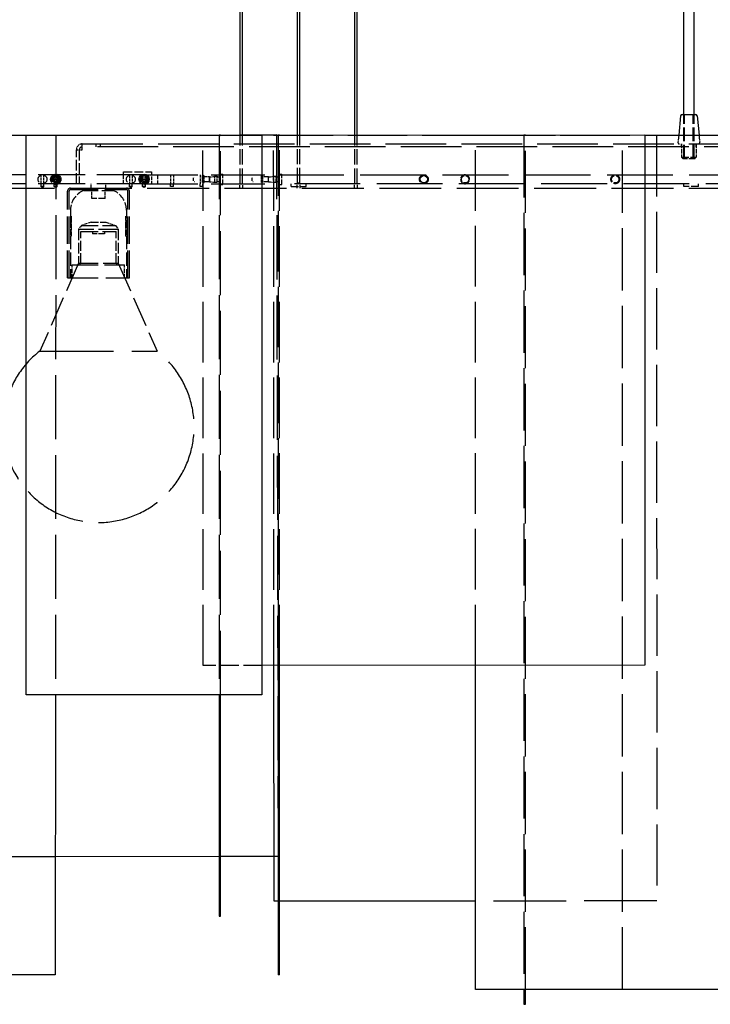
# Model space of a CAD drawing. Extents: x 203 to 5123, y -222 to 3222.
# Tile 5 of 13: x 844 to 1313, y 1692 to 2361. Entities that reach past the tile are written whole.
import ezdxf

# ---------------------------------------------------------------- set-up
doc = ezdxf.new("R2010")
doc.units = 0
doc.header["$LTSCALE"] = 10
doc.linetypes.add('DASHED', pattern=[0.2068, 0.1655, -0.0413])
doc.layers.add('Nascosta (ISO)', color=7, linetype='DASHED')
doc.layers.add('Visibile (ISO)', color=7, linetype='Continuous')

msp = doc.modelspace()

# ---------------------------------------------------------------- linework, layer by layer
at = {"layer": 'Nascosta (ISO)', "ltscale": 5.711226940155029}
for p, q in [((1295.287784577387, 2266.217475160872), (1295.287784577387, 2296.217475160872)), ((1295.787784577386, 2266.217475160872), (1295.787784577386, 2296.217475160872)), ((1301.787784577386, 2266.217475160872), (1301.787784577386, 2296.217475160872)), ((1302.287784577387, 2266.217475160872), (1302.287784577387, 2296.217475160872))]:
    msp.add_line(p, q, dxfattribs=at)
at = {"layer": 'Nascosta (ISO)', "ltscale": 3.672190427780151}
msp.add_line((848.7870588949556, 2282.174210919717), (868.0765265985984, 2282.216004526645), dxfattribs=at)
at = {"layer": 'Nascosta (ISO)', "ltscale": 3.811522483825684}
msp.add_line((848.7870595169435, 2282.148533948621), (868.8084407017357, 2282.134729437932), dxfattribs=at)
at = {"layer": 'Nascosta (ISO)', "ltscale": 26.24473571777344}
msp.add_line((868.8084407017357, 2282.134729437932), (868.5464911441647, 1902.216015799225), dxfattribs=at)
at = {"layer": 'Nascosta (ISO)', "ltscale": 7.617685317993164}
msp.add_line((968.7729703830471, 2282.14330885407), (1008.787059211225, 2282.163092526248), dxfattribs=at)
at = {"layer": 'Nascosta (ISO)', "ltscale": 24.86874771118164}
msp.add_line((968.9509607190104, 1922.143352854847), (968.7729703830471, 2282.14330885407), dxfattribs=at)
at = {"layer": 'Nascosta (ISO)', "ltscale": 26.25038528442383}
for p, q in [((979.7877845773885, 2282.218710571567), (979.7877845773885, 1902.21871046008)), ((980.7877845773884, 1902.218734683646), (980.7877845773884, 2282.218734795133))]:
    msp.add_line(p, q, dxfattribs=at)
at = {"layer": 'Nascosta (ISO)', "ltscale": 0.190277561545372}
for p, q in [((979.7877845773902, 2282.053668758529), (980.7877845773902, 2282.053668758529)), ((1186.787784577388, 2282.123128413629), (1187.787784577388, 2282.123128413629)), ((969.5377845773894, 2254.503847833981), (968.5377845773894, 2254.503847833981)), ((979.7877845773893, 2254.717475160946), (980.7877845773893, 2254.717475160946)), ((1009.537784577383, 2254.503847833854), (1008.537784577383, 2254.503847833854)), ((1020.787784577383, 2254.717475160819), (1019.787784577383, 2254.717475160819)), ((1186.787784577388, 2254.717475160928), (1187.787784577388, 2254.717475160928)), ((892.7877845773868, 2245.217475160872), (892.7877845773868, 2246.217475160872)), ((902.7877845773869, 2245.217475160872), (902.7877845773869, 2246.217475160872)), ((968.5377845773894, 2249.931102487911), (969.5377845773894, 2249.931102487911)), ((979.7877845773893, 2249.717475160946), (980.7877845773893, 2249.717475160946)), ((1008.537784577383, 2249.931102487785), (1009.537784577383, 2249.931102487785)), ((1020.787784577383, 2249.717475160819), (1019.787784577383, 2249.717475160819)), ((1186.787784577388, 2249.717475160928), (1187.787784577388, 2249.717475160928)), ((1020.787784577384, 1712.254699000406), (1019.787784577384, 1712.254699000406)), ((1186.787784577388, 1692.312057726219), (1187.787784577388, 1692.312057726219))]:
    msp.add_line(p, q, dxfattribs=at)
at = {"layer": 'Nascosta (ISO)', "ltscale": 0.2854669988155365}
msp.add_line((994.066641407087, 2282.488981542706), (995.5666414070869, 2282.492231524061), dxfattribs=at)
at = {"layer": 'Nascosta (ISO)', "ltscale": 6.282660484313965}
msp.add_line((994.0666414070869, 2249.217475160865), (994.0666414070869, 2282.219056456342), dxfattribs=at)
at = {"layer": 'Nascosta (ISO)', "ltscale": 6.28266716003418}
msp.add_line((995.5666414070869, 2249.217475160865), (995.5666414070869, 2282.219092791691), dxfattribs=at)
at = {"layer": 'Nascosta (ISO)', "ltscale": 24.3714485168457}
msp.add_line((1016.772200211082, 2282.149862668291), (1268.772939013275, 2282.280919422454), dxfattribs=at)
at = {"layer": 'Nascosta (ISO)', "ltscale": 24.86756134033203}
msp.add_line((1016.959414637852, 1922.167089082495), (1016.772200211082, 2282.149862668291), dxfattribs=at)
at = {"layer": 'Nascosta (ISO)', "ltscale": 26.30698394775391}
msp.add_line((1018.723244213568, 2282.168005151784), (1019.784091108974, 1792.543552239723), dxfattribs=at)
at = {"layer": 'Nascosta (ISO)', "ltscale": 24.86875343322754}
for p, q in [((1019.787784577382, 2282.168531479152), (1019.787784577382, 1922.168487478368)), ((1020.787784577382, 1922.168981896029), (1020.787784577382, 2282.169025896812))]:
    msp.add_line(p, q, dxfattribs=at)
at = {"layer": 'Nascosta (ISO)', "ltscale": 6.179100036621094}
msp.add_line((1033.037784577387, 2249.717475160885), (1033.037784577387, 2282.175082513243), dxfattribs=at)
at = {"layer": 'Nascosta (ISO)', "ltscale": 6.179241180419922}
msp.add_line((1034.537784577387, 2249.717475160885), (1034.537784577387, 2282.175824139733), dxfattribs=at)
at = {"layer": 'Nascosta (ISO)', "ltscale": 6.277956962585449}
msp.add_line((1072.008927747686, 2249.217475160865), (1072.008927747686, 2282.194350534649), dxfattribs=at)
at = {"layer": 'Nascosta (ISO)', "ltscale": 6.278098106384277}
msp.add_line((1073.508927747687, 2249.217475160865), (1073.508927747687, 2282.195092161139), dxfattribs=at)
at = {"layer": 'Nascosta (ISO)', "ltscale": 24.86755561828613}
msp.add_line((1153.787784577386, 1922.234739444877), (1153.787784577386, 2282.21747516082), dxfattribs=at)
at = {"layer": 'Nascosta (ISO)', "ltscale": 27.80105972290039}
msp.add_line((1153.787784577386, 2282.21747516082), (1268.772970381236, 2282.21747516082), dxfattribs=at)
at = {"layer": 'Nascosta (ISO)', "ltscale": 21.8662166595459}
msp.add_line((1186.787784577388, 2282.251099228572), (1186.787784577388, 2282.123128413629), dxfattribs=at)
at = {"layer": 'Nascosta (ISO)', "ltscale": 25.49261093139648}
for p, q in [((1186.787784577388, 2282.123128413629), (1186.787784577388, 1702.217475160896)), ((1187.787784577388, 1702.217475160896), (1187.787784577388, 2282.123128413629))]:
    msp.add_line(p, q, dxfattribs=at)
at = {"layer": 'Nascosta (ISO)', "ltscale": 21.95069885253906}
msp.add_line((1187.787784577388, 2282.123128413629), (1187.787784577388, 2282.251593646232), dxfattribs=at)
at = {"layer": 'Nascosta (ISO)', "ltscale": 25.49674606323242}
msp.add_line((1253.787784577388, 1702.217475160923), (1253.787784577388, 2282.217475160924), dxfattribs=at)
at = {"layer": 'Nascosta (ISO)', "ltscale": 25.14179801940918}
msp.add_line((1276.772200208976, 2282.21747516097), (1277.042598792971, 1762.285149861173), dxfattribs=at)
at = {"layer": 'Nascosta (ISO)', "ltscale": 0.937497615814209}
for p, q in [((1291.887784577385, 2282.217475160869), (1291.397734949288, 2277.316978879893)), ((1305.687784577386, 2282.217475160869), (1306.177834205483, 2277.316978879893))]:
    msp.add_line(p, q, dxfattribs=at)
at = {"layer": 'Nascosta (ISO)', "ltscale": 1.196077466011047}
msp.add_line((886.787784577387, 2272.217475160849), (886.787784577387, 2276.217475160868), dxfattribs=at)
at = {"layer": 'Nascosta (ISO)', "ltscale": 24.90328788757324}
for p, q in [((886.787784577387, 2276.217475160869), (1710.787784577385, 2276.217475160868)), ((1710.787784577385, 2274.217475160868), (886.787784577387, 2274.217475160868))]:
    msp.add_line(p, q, dxfattribs=at)
at = {"layer": 'Nascosta (ISO)', "ltscale": 0.3806551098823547}
for p, q in [((896.2877845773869, 2274.217475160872), (896.2877845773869, 2276.217475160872)), ((899.2877845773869, 2274.217475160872), (899.2877845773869, 2276.217475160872)), ((1293.787784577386, 2274.217475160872), (1293.787784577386, 2276.217475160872)), ((1303.787784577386, 2274.217475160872), (1303.787784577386, 2276.217475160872)), ((858.7877845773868, 2247.217475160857), (858.7877845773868, 2249.217475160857)), ((860.7877845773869, 2247.217475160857), (860.7877845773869, 2249.217475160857)), ((867.7877845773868, 2247.217475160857), (867.7877845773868, 2249.217475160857)), ((869.7877845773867, 2247.217475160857), (869.7877845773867, 2249.217475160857)), ((918.7877845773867, 2247.217475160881), (918.7877845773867, 2249.217475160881)), ((920.7877845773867, 2247.217475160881), (920.7877845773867, 2249.217475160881)), ((927.7877845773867, 2247.217475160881), (927.7877845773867, 2249.217475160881)), ((929.7877845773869, 2247.217475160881), (929.7877845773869, 2249.217475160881)), ((946.7877845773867, 2247.217475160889), (946.7877845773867, 2249.217475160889)), ((948.7877845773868, 2247.217475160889), (948.7877845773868, 2249.217475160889)), ((966.7877845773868, 2247.217475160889), (966.7877845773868, 2249.217475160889)), ((968.7877845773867, 2247.217475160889), (968.7877845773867, 2249.217475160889)), ((1028.787784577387, 2247.217475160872), (1028.787784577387, 2249.217475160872)), ((1038.787784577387, 2247.217475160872), (1038.787784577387, 2249.217475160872)), ((1295.287784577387, 2247.217475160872), (1295.287784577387, 2249.217475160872)), ((1305.287784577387, 2247.217475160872), (1305.287784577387, 2249.217475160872))]:
    msp.add_line(p, q, dxfattribs=at)
at = {"layer": 'Nascosta (ISO)', "ltscale": 1.713297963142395}
for p, q in [((1293.787784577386, 2276.217475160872), (1293.787784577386, 2267.217475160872)), ((1303.787784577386, 2276.217475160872), (1303.787784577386, 2267.217475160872)), ((880.0377845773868, 2185.217475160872), (880.0377845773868, 2194.217475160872)), ((915.5377845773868, 2185.217475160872), (915.5377845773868, 2194.217475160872))]:
    msp.add_line(p, q, dxfattribs=at)
at = {"layer": 'Nascosta (ISO)', "ltscale": 4.378583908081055}
for p, q in [((882.7877845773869, 2249.217475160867), (882.7877845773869, 2272.217475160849)), ((884.7877845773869, 2272.217475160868), (884.7877845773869, 2249.217475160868)), ((884.2877845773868, 2218.217475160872), (884.2877845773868, 2195.217475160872)), ((911.2877845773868, 2218.217475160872), (911.2877845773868, 2195.217475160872))]:
    msp.add_line(p, q, dxfattribs=at)
at = {"layer": 'Nascosta (ISO)', "ltscale": 0.7614102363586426}
msp.add_line((882.7877845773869, 2272.217475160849), (886.787784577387, 2272.217475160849), dxfattribs=at)
at = {"layer": 'Nascosta (ISO)', "ltscale": 2.990343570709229}
for p, q in [((1293.787784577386, 2267.217475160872), (1303.787784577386, 2267.217475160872)), ((1028.787784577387, 2247.217475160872), (1038.787784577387, 2247.217475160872)), ((1305.287784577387, 2247.217475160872), (1295.287784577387, 2247.217475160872)), ((892.7877845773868, 2223.217475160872), (902.7877845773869, 2223.217475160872))]:
    msp.add_line(p, q, dxfattribs=at)
at = {"layer": 'Nascosta (ISO)', "ltscale": 0.269134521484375}
for p, q in [((1294.787784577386, 2266.217475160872), (1293.787784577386, 2267.217475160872)), ((1302.787784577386, 2266.217475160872), (1303.787784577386, 2267.217475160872)), ((885.7877845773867, 2195.217475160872), (884.7877845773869, 2194.217475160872)), ((909.7877845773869, 2195.217475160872), (910.7877845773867, 2194.217475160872))]:
    msp.add_line(p, q, dxfattribs=at)
at = {"layer": 'Nascosta (ISO)', "ltscale": 2.392254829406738}
for p, q in [((1302.787784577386, 2266.217475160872), (1294.787784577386, 2266.217475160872)), ((901.7877845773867, 2215.217475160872), (893.7877845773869, 2215.217475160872))]:
    msp.add_line(p, q, dxfattribs=at)
at = {"layer": 'Nascosta (ISO)', "ltscale": 19.34237670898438}
msp.add_line((928.7877845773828, 2255.217475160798), (848.7877118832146, 2255.217475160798), dxfattribs=at)
at = {"layer": 'Nascosta (ISO)', "ltscale": 1.076838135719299}
for p, q in [((858.7877845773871, 2249.389048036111), (858.7877845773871, 2255.045902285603)), ((860.7877845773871, 2249.389048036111), (860.7877845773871, 2255.045902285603)), ((867.7877845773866, 2255.045902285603), (867.7877845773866, 2249.389048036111)), ((869.7877845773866, 2255.045902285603), (869.7877845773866, 2249.389048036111)), ((918.7877845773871, 2255.045902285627), (918.7877845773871, 2249.389048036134)), ((920.787784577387, 2255.045902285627), (920.787784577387, 2249.389048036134)), ((927.7877845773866, 2255.045902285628), (927.7877845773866, 2249.389048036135)), ((929.7877845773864, 2255.045902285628), (929.7877845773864, 2249.389048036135))]:
    msp.add_line(p, q, dxfattribs=at)
at = {"layer": 'Nascosta (ISO)', "ltscale": 3.617073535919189}
msp.add_line((914.787784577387, 2257.217475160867), (933.7877845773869, 2257.217475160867), dxfattribs=at)
at = {"layer": 'Nascosta (ISO)', "ltscale": 1.522920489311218}
for p, q in [((914.787784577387, 2249.217475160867), (914.787784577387, 2257.217475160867)), ((933.7877845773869, 2257.217475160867), (933.7877845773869, 2249.217475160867))]:
    msp.add_line(p, q, dxfattribs=at)
at = {"layer": 'Nascosta (ISO)', "ltscale": 22.00193405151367}
for p, q in [((928.7877845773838, 2255.217475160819), (1019.787784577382, 2255.217475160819)), ((928.7877845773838, 2249.21747516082), (1019.787784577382, 2249.21747516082))]:
    msp.add_line(p, q, dxfattribs=at)
at = {"layer": 'Nascosta (ISO)', "ltscale": 1.794166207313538}
msp.add_line((937.787784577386, 2255.217475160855), (937.787784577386, 2249.217475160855), dxfattribs=at)
at = {"layer": 'Nascosta (ISO)', "ltscale": 1.142165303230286}
for p, q in [((946.787784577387, 2255.217475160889), (946.787784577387, 2249.217475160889)), ((948.7877845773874, 2255.217475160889), (948.7877845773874, 2249.217475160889)), ((966.7877845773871, 2255.217475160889), (966.7877845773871, 2249.217475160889)), ((968.7877845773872, 2255.217475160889), (968.7877845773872, 2249.217475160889)), ((893.3292845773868, 2239.217475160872), (893.3292845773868, 2245.217475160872)), ((902.2462845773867, 2239.217475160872), (902.2462845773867, 2245.217475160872))]:
    msp.add_line(p, q, dxfattribs=at)
at = {"layer": 'Nascosta (ISO)', "ltscale": 0.5377323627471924}
for p, q in [((962.2877845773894, 2251.18745974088), (962.2877845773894, 2253.247490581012)), ((1002.287784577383, 2251.187459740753), (1002.287784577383, 2253.247490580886))]:
    msp.add_line(p, q, dxfattribs=at)
at = {"layer": 'Nascosta (ISO)', "ltscale": 1.280126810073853}
for p, q in [((968.5377845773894, 2249.931102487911), (968.5377845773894, 2254.503847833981)), ((969.5377845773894, 2249.931102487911), (969.5377845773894, 2254.503847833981)), ((1008.537784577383, 2249.931102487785), (1008.537784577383, 2254.503847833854)), ((1009.537784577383, 2249.931102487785), (1009.537784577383, 2254.503847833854))]:
    msp.add_line(p, q, dxfattribs=at)
at = {"layer": 'Nascosta (ISO)', "ltscale": 0.6039826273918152}
for p, q in [((973.2108615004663, 2253.797823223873), (970.0377845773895, 2253.797823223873)), ((1013.210861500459, 2253.797823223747), (1010.037784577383, 2253.797823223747)), ((970.0377845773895, 2250.637127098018), (973.2108615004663, 2250.637127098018)), ((1010.037784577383, 2250.637127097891), (1013.210861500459, 2250.637127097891))]:
    msp.add_line(p, q, dxfattribs=at)
at = {"layer": 'Nascosta (ISO)', "ltscale": 0.01465686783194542}
for p, q in [((973.2877845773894, 2253.807373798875), (973.2108615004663, 2253.797823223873)), ((1013.287784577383, 2253.807373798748), (1013.210861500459, 2253.797823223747)), ((973.2108615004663, 2250.637127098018), (973.2877845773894, 2250.627576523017)), ((1013.210861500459, 2250.637127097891), (1013.287784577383, 2250.62757652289))]:
    msp.add_line(p, q, dxfattribs=at)
at = {"layer": 'Nascosta (ISO)', "ltscale": 0.8612615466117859}
for p, q in [((973.2108615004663, 2250.637127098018), (973.2108615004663, 2253.797823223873)), ((1013.210861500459, 2250.637127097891), (1013.210861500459, 2253.797823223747))]:
    msp.add_line(p, q, dxfattribs=at)
at = {"layer": 'Nascosta (ISO)', "ltscale": 0.6889187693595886}
for p, q in [((973.2877845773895, 2253.82690912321), (976.8800922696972, 2254.267475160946)), ((1013.287784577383, 2253.826909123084), (1016.88009226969, 2254.267475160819)), ((973.2877845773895, 2250.608041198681), (976.8800922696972, 2250.167475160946)), ((1013.287784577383, 2250.608041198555), (1016.88009226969, 2250.16747516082))]:
    msp.add_line(p, q, dxfattribs=at)
at = {"layer": 'Nascosta (ISO)', "ltscale": 0.04768789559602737}
for p, q in [((973.2877845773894, 2253.807373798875), (973.2877845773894, 2253.82690912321)), ((1013.287784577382, 2253.807373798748), (1013.287784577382, 2253.826909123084)), ((973.2877845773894, 2250.608041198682), (973.2877845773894, 2250.627576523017)), ((1013.287784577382, 2250.608041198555), (1013.287784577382, 2250.62757652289))]:
    msp.add_line(p, q, dxfattribs=at)
at = {"layer": 'Nascosta (ISO)', "ltscale": 0.605262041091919}
for p, q in [((973.2877845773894, 2253.807373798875), (973.2877845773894, 2250.627576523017)), ((1013.287784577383, 2250.62757652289), (1013.287784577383, 2253.807373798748)), ((927.1978859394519, 2252.467475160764), (930.3776832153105, 2252.467475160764)), ((927.1978859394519, 2251.967475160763), (930.3776832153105, 2251.967475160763))]:
    msp.add_line(p, q, dxfattribs=at)
at = {"layer": 'Nascosta (ISO)', "ltscale": 1.225981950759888}
for p, q in [((976.8800922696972, 2250.167475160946), (976.8800922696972, 2254.267475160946)), ((978.3800922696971, 2250.167475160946), (978.3800922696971, 2254.267475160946)), ((1016.88009226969, 2250.16747516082), (1016.88009226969, 2254.267475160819)), ((1018.38009226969, 2250.16747516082), (1018.38009226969, 2254.267475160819))]:
    msp.add_line(p, q, dxfattribs=at)
at = {"layer": 'Nascosta (ISO)', "ltscale": 0.285466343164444}
for p, q in [((976.8800922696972, 2254.267475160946), (978.3800922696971, 2254.267475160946)), ((980.7877845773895, 2255.717475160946), (982.2877845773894, 2255.717475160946)), ((1016.88009226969, 2254.267475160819), (1018.38009226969, 2254.267475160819)), ((1020.787784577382, 2255.71747516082), (1022.287784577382, 2255.71747516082)), ((976.8800922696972, 2250.167475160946), (978.3800922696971, 2250.167475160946)), ((980.7877845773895, 2248.717475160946), (982.2877845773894, 2248.717475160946)), ((1016.88009226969, 2250.16747516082), (1018.38009226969, 2250.16747516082)), ((1020.787784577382, 2248.71747516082), (1022.287784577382, 2248.71747516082)), ((893.7877845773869, 2216.717475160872), (893.7877845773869, 2215.217475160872)), ((901.7877845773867, 2216.717475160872), (901.7877845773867, 2215.217475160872))]:
    msp.add_line(p, q, dxfattribs=at)
at = {"layer": 'Nascosta (ISO)', "ltscale": 0.1731813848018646}
for p, q in [((978.8775859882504, 2253.817475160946), (979.7877845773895, 2253.817475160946)), ((1018.877585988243, 2253.817475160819), (1019.787784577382, 2253.817475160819)), ((978.8775859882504, 2250.617475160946), (979.7877845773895, 2250.617475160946)), ((1018.877585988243, 2250.61747516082), (1019.787784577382, 2250.61747516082))]:
    msp.add_line(p, q, dxfattribs=at)
at = {"layer": 'Nascosta (ISO)', "ltscale": 2.093210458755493}
for p, q in [((982.2877845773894, 2248.717475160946), (982.2877845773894, 2255.717475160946)), ((1022.287784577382, 2248.71747516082), (1022.287784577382, 2255.71747516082))]:
    msp.add_line(p, q, dxfattribs=at)
at = {"layer": 'Nascosta (ISO)', "ltscale": 27.01022338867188}
for p, q in [((1019.787784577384, 2255.217475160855), (1410.787784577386, 2255.217475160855)), ((1410.787784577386, 2249.21747516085), (1019.787784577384, 2249.21747516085))]:
    msp.add_line(p, q, dxfattribs=at)
at = {"layer": 'Nascosta (ISO)', "ltscale": 25.41371154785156}
msp.add_line((825.7877845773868, 2246.21747516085), (1771.787784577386, 2246.21747516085), dxfattribs=at)
at = {"layer": 'Nascosta (ISO)', "ltscale": 19.34234237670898}
msp.add_line((928.7877845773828, 2249.217475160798), (848.7878572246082, 2249.217475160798), dxfattribs=at)
at = {"layer": 'Nascosta (ISO)', "ltscale": 0.5979887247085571}
for p, q in [((860.7877845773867, 2247.217475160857), (858.7877845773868, 2247.217475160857)), ((869.7877845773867, 2247.217475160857), (867.7877845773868, 2247.217475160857)), ((920.7877845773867, 2247.217475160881), (918.7877845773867, 2247.217475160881)), ((929.7877845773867, 2247.217475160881), (927.7877845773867, 2247.217475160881)), ((948.7877845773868, 2247.217475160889), (946.7877845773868, 2247.217475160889)), ((968.7877845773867, 2247.217475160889), (966.7877845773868, 2247.217475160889))]:
    msp.add_line(p, q, dxfattribs=at)
at = {"layer": 'Nascosta (ISO)', "ltscale": 0.2220008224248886}
for p, q in [((859.7877845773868, 2246.61661454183), (858.7877845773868, 2247.217475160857)), ((859.7877845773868, 2246.61661454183), (860.7877845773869, 2247.217475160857)), ((868.7877845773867, 2246.61661454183), (867.7877845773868, 2247.217475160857)), ((868.7877845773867, 2246.61661454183), (869.7877845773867, 2247.217475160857)), ((919.7877845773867, 2246.616614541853), (918.7877845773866, 2247.217475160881)), ((919.7877845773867, 2246.616614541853), (920.7877845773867, 2247.217475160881)), ((928.7877845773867, 2246.616614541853), (927.7877845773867, 2247.217475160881)), ((928.7877845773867, 2246.616614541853), (929.7877845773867, 2247.217475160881))]:
    msp.add_line(p, q, dxfattribs=at)
at = {"layer": 'Nascosta (ISO)', "ltscale": 1.115846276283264}
for p, q in [((866.5014119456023, 2252.467475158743), (867.252126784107, 2252.467475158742)), ((867.252126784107, 2251.967475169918), (866.5014119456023, 2251.967475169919)), ((870.3234423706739, 2252.467475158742), (871.0741572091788, 2252.467475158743)), ((871.0741572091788, 2251.967475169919), (870.3234423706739, 2251.967475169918))]:
    msp.add_line(p, q, dxfattribs=at)
at = {"layer": 'Nascosta (ISO)', "ltscale": 0.1387514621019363}
for p, q in [((867.252126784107, 2252.467475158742), (867.7577691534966, 2252.467475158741)), ((867.7577691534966, 2251.967475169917), (867.252126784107, 2251.967475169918)), ((869.8178000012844, 2252.467475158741), (870.3234423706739, 2252.467475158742)), ((870.3234423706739, 2251.967475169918), (869.8178000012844, 2251.967475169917))]:
    msp.add_line(p, q, dxfattribs=at)
at = {"layer": 'Nascosta (ISO)', "ltscale": 0.3920836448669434}
for p, q in [((867.7577691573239, 2252.467475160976), (869.817799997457, 2252.467475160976)), ((869.817799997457, 2251.967475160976), (867.7577691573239, 2251.967475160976))]:
    msp.add_line(p, q, dxfattribs=at)
at = {"layer": 'Nascosta (ISO)', "ltscale": 0.5710326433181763}
for p, q in [((892.7877845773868, 2246.217475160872), (892.7877845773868, 2249.217475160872)), ((902.7877845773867, 2246.217475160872), (902.7877845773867, 2249.217475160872)), ((993.8166414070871, 2246.217475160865), (993.8166414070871, 2249.217475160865)), ((995.816641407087, 2246.217475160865), (995.816641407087, 2249.217475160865)), ((1032.787784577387, 2246.217475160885), (1032.787784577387, 2249.217475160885)), ((1034.787784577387, 2246.217475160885), (1034.787784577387, 2249.217475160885)), ((1071.758927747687, 2246.217475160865), (1071.758927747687, 2249.217475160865)), ((1073.758927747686, 2246.217475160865), (1073.758927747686, 2249.217475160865))]:
    msp.add_line(p, q, dxfattribs=at)
at = {"layer": 'Nascosta (ISO)', "ltscale": 0.03822428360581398}
for p, q in [((926.5014119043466, 2252.467475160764), (926.7027186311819, 2252.467475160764)), ((926.7027186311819, 2251.967475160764), (926.5014119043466, 2251.967475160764)), ((930.8728505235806, 2252.467475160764), (931.074157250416, 2252.467475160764)), ((931.074157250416, 2251.967475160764), (930.8728505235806, 2251.967475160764))]:
    msp.add_line(p, q, dxfattribs=at)
at = {"layer": 'Nascosta (ISO)', "ltscale": 0.1314773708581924}
for p, q in [((926.7027185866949, 2252.467475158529), (927.1973146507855, 2252.467475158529)), ((927.1973146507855, 2251.967475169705), (926.7027185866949, 2251.967475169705)), ((930.378254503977, 2252.467475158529), (930.8728505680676, 2252.467475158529)), ((930.8728505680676, 2251.967475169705), (930.378254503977, 2251.967475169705))]:
    msp.add_line(p, q, dxfattribs=at)
at = {"layer": 'Nascosta (ISO)', "ltscale": 0.4484665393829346}
msp.add_line((1033.037784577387, 2249.717475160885), (1034.537784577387, 2249.717475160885), dxfattribs=at)
at = {"layer": 'Nascosta (ISO)', "ltscale": 11.23217582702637}
for p, q in [((876.7877845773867, 2185.217475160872), (876.7877845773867, 2244.217475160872)), ((877.7877845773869, 2185.217475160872), (877.7877845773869, 2244.217475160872)), ((917.7877845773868, 2185.217475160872), (917.7877845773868, 2244.217475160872)), ((918.7877845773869, 2185.217475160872), (918.7877845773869, 2244.217475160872))]:
    msp.add_line(p, q, dxfattribs=at)
at = {"layer": 'Nascosta (ISO)', "ltscale": 11.36358547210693}
msp.add_line((878.7877845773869, 2245.217475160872), (916.7877845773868, 2245.217475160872), dxfattribs=at)
at = {"layer": 'Nascosta (ISO)', "ltscale": 0.1027038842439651}
for p, q in [((887.7877845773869, 2245.217475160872), (887.7877845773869, 2244.677475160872)), ((907.7877845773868, 2245.217475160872), (907.7877845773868, 2244.677475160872))]:
    msp.add_line(p, q, dxfattribs=at)
at = {"layer": 'Nascosta (ISO)', "ltscale": 5.98078727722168}
msp.add_line((887.7877845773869, 2244.677475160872), (907.7877845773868, 2244.677475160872), dxfattribs=at)
at = {"layer": 'Nascosta (ISO)', "ltscale": 2.666478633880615}
msp.add_line((902.2462845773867, 2239.217475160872), (893.3292845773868, 2239.217475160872), dxfattribs=at)
at = {"layer": 'Nascosta (ISO)', "ltscale": 3.236318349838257}
for p, q in [((878.7877845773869, 2231.217475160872), (878.7877845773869, 2214.217475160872)), ((916.7877845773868, 2231.217475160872), (916.7877845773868, 2214.217475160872))]:
    msp.add_line(p, q, dxfattribs=at)
at = {"layer": 'Nascosta (ISO)', "ltscale": 0.0970020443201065}
for p, q in [((879.2136089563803, 2227.21747516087), (879.1129351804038, 2227.21747516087)), ((916.4626339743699, 2227.217475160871), (916.3619601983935, 2227.217475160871))]:
    msp.add_line(p, q, dxfattribs=at)
at = {"layer": 'Nascosta (ISO)', "ltscale": 2.474808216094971}
for p, q in [((879.1129351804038, 2214.217475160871), (879.1129351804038, 2227.217475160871)), ((916.4626339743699, 2227.217475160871), (916.4626339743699, 2214.217475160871))]:
    msp.add_line(p, q, dxfattribs=at)
at = {"layer": 'Nascosta (ISO)', "ltscale": 2.569997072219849}
for p, q in [((879.2136089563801, 2227.21747516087), (879.2136089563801, 2213.717475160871)), ((879.2877845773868, 2213.717475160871), (879.2877845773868, 2227.21747516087)), ((916.2877845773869, 2227.21747516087), (916.2877845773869, 2213.717475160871)), ((916.3619601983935, 2213.717475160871), (916.3619601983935, 2227.21747516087))]:
    msp.add_line(p, q, dxfattribs=at)
at = {"layer": 'Nascosta (ISO)', "ltscale": 0.01402137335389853}
for p, q in [((879.2136089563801, 2227.21747516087), (879.2877845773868, 2227.21747516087)), ((916.3619601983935, 2227.21747516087), (916.2877845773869, 2227.21747516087)), ((879.2136089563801, 2213.717475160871), (879.2877845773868, 2213.717475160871)), ((916.3619601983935, 2213.717475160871), (916.2877845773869, 2213.717475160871))]:
    msp.add_line(p, q, dxfattribs=at)
at = {"layer": 'Nascosta (ISO)', "ltscale": 0.6215507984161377}
for p, q in [((886.1737652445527, 2220.883115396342), (884.2877845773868, 2218.217475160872)), ((909.4018039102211, 2220.883115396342), (911.2877845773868, 2218.217475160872))]:
    msp.add_line(p, q, dxfattribs=at)
at = {"layer": 'Nascosta (ISO)', "ltscale": 1.335185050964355}
for p, q in [((892.7877845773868, 2223.217475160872), (886.1737652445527, 2220.883115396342)), ((902.7877845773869, 2223.217475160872), (909.4018039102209, 2220.883115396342))]:
    msp.add_line(p, q, dxfattribs=at)
at = {"layer": 'Nascosta (ISO)', "ltscale": 6.946114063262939}
msp.add_line((886.1737652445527, 2220.883115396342), (909.4018039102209, 2220.883115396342), dxfattribs=at)
at = {"layer": 'Nascosta (ISO)', "ltscale": 0.6700485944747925}
for p, q in [((879.1129351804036, 2214.217475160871), (878.7877845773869, 2214.217475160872)), ((916.7877845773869, 2214.217475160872), (916.46263397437, 2214.217475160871))]:
    msp.add_line(p, q, dxfattribs=at)
at = {"layer": 'Nascosta (ISO)', "ltscale": 0.7671506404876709}
for p, q in [((878.7877845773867, 2213.717475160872), (879.2136089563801, 2213.717475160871)), ((916.3619601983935, 2213.717475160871), (916.7877845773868, 2213.717475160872))]:
    msp.add_line(p, q, dxfattribs=at)
at = {"layer": 'Nascosta (ISO)', "ltscale": 5.425660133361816}
for p, q in [((878.7877845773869, 2213.717475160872), (878.7877845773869, 2185.217475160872)), ((916.7877845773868, 2213.717475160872), (916.7877845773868, 2185.217475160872))]:
    msp.add_line(p, q, dxfattribs=at)
at = {"layer": 'Nascosta (ISO)', "ltscale": 0.03318740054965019}
for p, q in [((879.1129351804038, 2214.217475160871), (879.2877845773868, 2214.217475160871)), ((916.4626339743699, 2214.217475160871), (916.2877845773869, 2214.217475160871))]:
    msp.add_line(p, q, dxfattribs=at)
at = {"layer": 'Nascosta (ISO)', "ltscale": 8.074097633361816}
for p, q in [((911.2877845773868, 2218.217475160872), (884.2877845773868, 2218.217475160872)), ((884.2877845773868, 2195.217475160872), (911.2877845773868, 2195.217475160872))]:
    msp.add_line(p, q, dxfattribs=at)
at = {"layer": 'Nascosta (ISO)', "ltscale": 7.17696475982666}
msp.add_line((885.7877845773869, 2216.717475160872), (909.7877845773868, 2216.717475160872), dxfattribs=at)
at = {"layer": 'Nascosta (ISO)', "ltscale": 4.093017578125}
for p, q in [((885.7877845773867, 2195.217475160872), (885.7877845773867, 2216.717475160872)), ((909.7877845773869, 2195.217475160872), (909.7877845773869, 2216.717475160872))]:
    msp.add_line(p, q, dxfattribs=at)
at = {"layer": 'Nascosta (ISO)', "ltscale": 12.41261100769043}
for p, q in [((884.2877845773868, 2195.217475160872), (857.9457715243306, 2135.575181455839)), ((911.2877845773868, 2195.217475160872), (937.629797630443, 2135.575181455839))]:
    msp.add_line(p, q, dxfattribs=at)
at = {"layer": 'Nascosta (ISO)', "ltscale": 10.61597537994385}
msp.add_line((880.0377845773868, 2194.217475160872), (915.5377845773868, 2194.217475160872), dxfattribs=at)
at = {"layer": 'Nascosta (ISO)', "ltscale": 12.55976295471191}
msp.add_line((876.7877845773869, 2185.217475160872), (918.7877845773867, 2185.217475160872), dxfattribs=at)
at = {"layer": 'Nascosta (ISO)', "ltscale": 30.26290512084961}
msp.add_line((857.9457715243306, 2135.575181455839), (937.629797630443, 2135.575181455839), dxfattribs=at)
at = {"layer": 'Nascosta (ISO)', "ltscale": 7.585460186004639}
msp.add_line((1008.79577969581, 1922.163052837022), (968.9509607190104, 1922.143352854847), dxfattribs=at)
at = {"layer": 'Nascosta (ISO)', "ltscale": 23.96618270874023}
msp.add_line((868.4706472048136, 1792.215708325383), (719.7847952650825, 1791.893557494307), dxfattribs=at)
at = {"layer": 'Nascosta (ISO)', "ltscale": 0.1902780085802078}
msp.add_line((980.7877845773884, 1792.459060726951), (979.7877845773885, 1792.456894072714), dxfattribs=at)
at = {"layer": 'Nascosta (ISO)', "ltscale": 0.5248218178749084}
msp.add_line((1019.784091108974, 1792.543552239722), (1017.026830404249, 1792.537578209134), dxfattribs=at)
at = {"layer": 'Nascosta (ISO)', "ltscale": 0.1902775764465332}
msp.add_line((1020.787784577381, 1762.151880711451), (1019.787784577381, 1762.151360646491), dxfattribs=at)
at = {"layer": 'Nascosta (ISO)', "ltscale": 29.80049133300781}
msp.add_line((1277.042598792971, 1762.285149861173), (1153.787784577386, 1762.22104935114), dxfattribs=at)
at = {"layer": 'Nascosta (ISO)', "ltscale": 0.3010379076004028, "flags": 128}
for points in [[(947.7878150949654, 2255.045902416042), (947.7239570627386, 2255.046674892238)], [(967.7878150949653, 2255.045902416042), (967.7239570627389, 2255.046674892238)]]:
    msp.add_lwpolyline(points, dxfattribs=at)
at = {"layer": 'Nascosta (ISO)', "ltscale": 0.3010258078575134, "flags": 128}
for points in [[(948.7877998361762, 2255.217475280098), (948.7856636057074, 2255.216749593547)], [(968.7877998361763, 2255.217475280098), (968.7856636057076, 2255.216749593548)]]:
    msp.add_lwpolyline(points, dxfattribs=at)
at = {"layer": 'Nascosta (ISO)', "ltscale": 0.1387514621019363, "flags": 128}
for points in [[(962.7243025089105, 2253.753132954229), (962.6936063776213, 2253.748103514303)], [(1002.724302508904, 2253.753132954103), (1002.693606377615, 2253.748103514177)], [(962.2877845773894, 2251.187459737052), (962.2887497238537, 2251.158151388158)], [(1002.287784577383, 2251.187459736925), (1002.288749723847, 2251.158151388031)]]:
    msp.add_lwpolyline(points, dxfattribs=at)
at = {"layer": 'Nascosta (ISO)', "ltscale": 1.115846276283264, "flags": 128}
for points in [[(968.5377845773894, 2254.503847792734), (968.2444915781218, 2254.466078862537)], [(1008.537784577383, 2254.503847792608), (1008.244491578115, 2254.466078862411)], [(962.7243025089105, 2250.681817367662), (962.9239115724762, 2250.655936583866)], [(1002.724302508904, 2250.681817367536), (1002.923911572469, 2250.65593658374)]]:
    msp.add_lwpolyline(points, dxfattribs=at)
at = {"layer": 'Nascosta (ISO)', "ltscale": 0.1499804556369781, "flags": 128}
for points in [[(970.0377843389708, 2253.797823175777), (970.0059983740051, 2253.799028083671)], [(1010.037784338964, 2253.797823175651), (1010.005998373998, 2253.799028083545)], [(969.537784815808, 2250.132409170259), (969.5389572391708, 2250.164189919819)], [(1009.537784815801, 2250.132409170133), (1009.538957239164, 2250.164189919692)]]:
    msp.add_lwpolyline(points, dxfattribs=at)
at = {"layer": 'Nascosta (ISO)', "ltscale": 0.6018248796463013, "flags": 128}
for points in [[(946.787754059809, 2249.217475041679), (946.796298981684, 2249.220345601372)], [(966.7877540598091, 2249.217475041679), (966.7962989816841, 2249.220345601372)]]:
    msp.add_lwpolyline(points, dxfattribs=at)
at = {"layer": 'Nascosta (ISO)', "ltscale": 3.588432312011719}
for centre, radius in [((859.7877845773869, 2252.217475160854), 3.000000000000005), ((868.7877845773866, 2252.217475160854), 3.000000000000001), ((919.787784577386, 2252.217475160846), 3.000000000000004), ((928.7877845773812, 2252.217475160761), 2.999999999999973), ((1118.787784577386, 2252.217475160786), 3.000000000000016), ((1248.787784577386, 2252.21747516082), 3.000000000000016)]:
    msp.add_circle(centre, radius, dxfattribs=at)
at = {"layer": 'Nascosta (ISO)', "ltscale": 4.186521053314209}
msp.add_circle((868.7877845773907, 2252.217475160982), 3.500000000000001, dxfattribs=at)
at = {"layer": 'Nascosta (ISO)', "ltscale": 2.990343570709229}
for centre, radius in [((868.7877845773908, 2252.217475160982), 2.500000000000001), ((928.7877845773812, 2252.217475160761), 2.499999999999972), ((1146.787784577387, 2252.21747516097), 2.500000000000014), ((1248.787784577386, 2252.21747516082), 2.500000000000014)]:
    msp.add_circle(centre, radius, dxfattribs=at)
at = {"layer": 'Nascosta (ISO)', "ltscale": 2.452063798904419}
for centre, radius in [((868.7877845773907, 2252.21747516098), 2.05), ((928.7877845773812, 2252.217475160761), 2.049999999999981)]:
    msp.add_circle(centre, radius, dxfattribs=at)
at = {"layer": 'Nascosta (ISO)', "ltscale": 1.91378390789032}
msp.add_circle((928.7877845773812, 2252.217475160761), 1.599999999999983, dxfattribs=at)
at = {"layer": 'Nascosta (ISO)', "ltscale": 1.196077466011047}
msp.add_arc((886.787784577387, 2272.217475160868), 4.000000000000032, 90, 180, dxfattribs=at)
at = {"layer": 'Nascosta (ISO)', "ltscale": 0.5979887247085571}
for centre, radius, start, end in [((886.7877845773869, 2272.217475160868), 1.999999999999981, 89.99999999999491, 180), ((878.7877845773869, 2244.217475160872), 2, 90, 180), ((916.7877845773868, 2244.217475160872), 2, 0, 90)]:
    msp.add_arc(centre, radius, start, end, dxfattribs=at)
at = {"layer": 'Nascosta (ISO)', "ltscale": 0.3179190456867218}
for centre, start, end in [((1292.392772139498, 2277.217475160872), 174.2894068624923, 270), ((1305.182797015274, 2277.217475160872), 270.0000000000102, 5.710593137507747)]:
    msp.add_arc(centre, 1, start, end, dxfattribs=at)
at = {"layer": 'Nascosta (ISO)', "ltscale": 1.280126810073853}
for centre, radius, start, end in [((868.7877845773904, 2252.217475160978), 2.3, 6.240131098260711, 173.7598689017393), ((928.7877845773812, 2252.217475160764), 2.299999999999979, 6.24013109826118, 173.7598689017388), ((868.7877845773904, 2252.217475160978), 2.299999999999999, 186.2401310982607, 353.7598689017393), ((928.7877845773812, 2252.217475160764), 2.299999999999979, 186.2401310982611, 353.7598689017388)]:
    msp.add_arc(centre, radius, start, end, dxfattribs=at)
at = {"layer": 'Nascosta (ISO)', "ltscale": 0.8612615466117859}
for start, end in [(8.989299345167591, 171.010700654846), (188.9892993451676, 351.010700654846)]:
    msp.add_arc((868.7877845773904, 2252.217475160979), 1.599999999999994, start, end, dxfattribs=at)
at = {"layer": 'Nascosta (ISO)', "ltscale": 0.1398873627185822}
for centre, radius, start, end in [((978.8775859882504, 2254.317475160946), 0.5000000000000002, 185.7391704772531, 270), ((1018.877585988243, 2254.317475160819), 0.4999999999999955, 185.7391704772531, 270), ((978.8775859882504, 2250.117475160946), 0.5000000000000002, 90.00000000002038, 174.2608295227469), ((1018.877585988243, 2250.117475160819), 0.4999999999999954, 90.00000000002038, 174.2608295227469)]:
    msp.add_arc(centre, radius, start, end, dxfattribs=at)
at = {"layer": 'Nascosta (ISO)', "ltscale": 0.298944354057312}
for centre, radius, start, end in [((979.7877845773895, 2254.817475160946), 1.000000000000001, 270, 0), ((1019.787784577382, 2254.817475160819), 0.9999999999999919, 270, 0), ((979.7877845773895, 2249.617475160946), 1.000000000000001, 0, 90), ((1019.787784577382, 2249.61747516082), 0.9999999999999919, 0, 90), ((878.7877845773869, 2244.217475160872), 1, 90, 180), ((916.7877845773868, 2244.217475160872), 1, 0, 90)]:
    msp.add_arc(centre, radius, start, end, dxfattribs=at)
at = {"layer": 'Nascosta (ISO)', "ltscale": 2.181739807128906}
for radius, start, end in [(3.000000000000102, 89.99999999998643, 269.9999999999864), (3.000000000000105, 270.0000000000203, 90.00000000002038)]:
    msp.add_arc((1146.787784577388, 2252.217475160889), radius, start, end, dxfattribs=at)
at = {"layer": 'Nascosta (ISO)', "ltscale": 0.09547579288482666}
for centre, radius, start, end in [((868.7877845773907, 2252.21747516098), 1.609433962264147, 171.0638256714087, 188.9361743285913), ((868.7877845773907, 2252.21747516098), 1.609433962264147, 351.0638256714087, 8.936174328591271), ((928.7877845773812, 2252.217475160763), 1.609433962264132, 171.0638256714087, 188.9361743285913), ((928.7877845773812, 2252.217475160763), 1.609433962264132, 351.0638256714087, 8.936174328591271)]:
    msp.add_arc(centre, radius, start, end, dxfattribs=at)
at = {"layer": 'Nascosta (ISO)', "ltscale": 0.09548041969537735}
for radius, start, end in [(1.599999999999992, 171.0107006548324, 188.989299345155), (1.59999999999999, 351.0107006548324, 8.98929934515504)]:
    msp.add_arc((868.7877845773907, 2252.217475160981), radius, start, end, dxfattribs=at)
at = {"layer": 'Nascosta (ISO)', "ltscale": 3.268404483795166}
for centre, start, end in [((893.3528734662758, 2231.217475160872), 112.4628365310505, 180), ((902.2226956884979, 2231.217475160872), 0, 67.53716346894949)]:
    msp.add_arc(centre, 14.56508888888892, start, end, dxfattribs=at)
at = {"layer": 'Nascosta (ISO)', "ltscale": 26.00208282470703}
msp.add_arc((897.7877845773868, 2084.217475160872), 64.99999999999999, 127.8034076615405, 52.19659233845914, dxfattribs=at)
at = {"layer": 'Visibile (ISO)'}
for p, q in [((994.0666414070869, 2282.219056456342), (994.0666414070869, 2749.217475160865)), ((995.5666414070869, 2282.219092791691), (995.5666414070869, 2749.217475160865)), ((1033.037784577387, 2282.175082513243), (1033.037784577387, 2749.217475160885)), ((1034.537784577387, 2282.175824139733), (1034.537784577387, 2749.217475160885)), ((1072.008927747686, 2282.194350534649), (1072.008927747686, 2749.217475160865)), ((1073.508927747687, 2282.195092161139), (1073.508927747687, 2749.217475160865)), ((1295.287784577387, 2296.217475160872), (1295.287784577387, 2736.217475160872)), ((1302.287784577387, 2296.217475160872), (1302.287784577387, 2736.217475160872)), ((1293.197734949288, 2295.316978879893), (1291.887784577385, 2282.217475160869)), ((1294.192772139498, 2296.217475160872), (1303.382797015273, 2296.217475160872)), ((1304.377834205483, 2295.316978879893), (1305.687784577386, 2282.217475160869)), ((817.7877845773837, 2282.169907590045), (848.7870595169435, 2282.148533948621)), ((839.7969720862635, 2282.154732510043), (848.7870588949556, 2282.174210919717)), ((848.7870578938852, 2282.21553726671), (1008.78705784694, 2282.219413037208)), ((848.7962628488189, 1902.215537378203), (848.7870578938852, 2282.21553726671)), ((868.0765265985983, 2282.216004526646), (994.066641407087, 2282.488981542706)), ((979.7877845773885, 2282.3811924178), (980.7877845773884, 2282.3811924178)), ((979.7877845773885, 2282.3811924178), (979.7877845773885, 2282.218710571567)), ((980.7877845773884, 2282.218734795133), (980.7877845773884, 2282.3811924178)), ((995.5666414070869, 2282.492231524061), (1018.722433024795, 2282.542402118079)), ((1008.78705784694, 2282.219413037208), (1008.796262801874, 1902.219413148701)), ((1008.787059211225, 2282.163092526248), (1268.772933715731, 2282.291634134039)), ((1018.722433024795, 2282.542402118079), (1018.723244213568, 2282.168005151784)), ((1020.787784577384, 2282.254629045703), (1019.787784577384, 2282.254629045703)), ((1019.787784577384, 2282.254629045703), (1019.787784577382, 2282.180313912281)), ((1020.787784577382, 2282.180313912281), (1019.787784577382, 2282.180313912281)), ((1019.787784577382, 2282.180313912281), (1019.787784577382, 2282.168531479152)), ((1020.787784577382, 2282.180313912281), (1020.787784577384, 2282.254629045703)), ((1020.787784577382, 2282.169025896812), (1020.787784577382, 2282.180313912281)), ((1186.787784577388, 2282.311795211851), (1187.787784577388, 2282.311795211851)), ((1186.787784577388, 2282.311795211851), (1186.787784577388, 2282.251099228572)), ((1187.787784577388, 2282.251593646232), (1187.787784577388, 2282.311795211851)), ((1268.772933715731, 2282.291634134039), (1268.950924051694, 1922.291678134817)), ((1268.772939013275, 2282.280919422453), (1276.772165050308, 2282.285079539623)), ((1268.772970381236, 2282.21747516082), (1320.803368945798, 2282.21747516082)), ((1276.772165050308, 2282.285079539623), (1276.772200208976, 2282.21747516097)), ((848.7877118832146, 2255.217475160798), (817.7877845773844, 2255.217475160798)), ((848.7878572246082, 2249.217475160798), (817.7877845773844, 2249.217475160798)), ((1268.950924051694, 1922.291678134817), (1008.79577969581, 1922.163052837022)), ((1017.042633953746, 1762.149932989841), (1016.959414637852, 1922.167089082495)), ((1019.787784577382, 1922.168487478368), (1019.787784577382, 1712.180383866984)), ((1020.787784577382, 1712.180383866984), (1020.787784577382, 1922.168981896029)), ((1153.787784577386, 1702.217475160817), (1153.787784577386, 1922.234739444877)), ((1008.796262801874, 1902.219413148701), (848.7962628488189, 1902.215537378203)), ((868.5464911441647, 1902.216015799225), (868.4154323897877, 1712.134864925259)), ((979.7877845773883, 1902.21871046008), (979.7877845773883, 1752.381979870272)), ((980.7877845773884, 1752.381979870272), (980.7877845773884, 1902.218734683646)), ((979.7877845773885, 1792.456894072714), (868.4706472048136, 1792.215708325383)), ((1017.026830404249, 1792.537578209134), (980.7877845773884, 1792.459060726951)), ((1019.787784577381, 1762.151360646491), (1017.042633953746, 1762.149932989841)), ((1153.787784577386, 1762.22104935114), (1020.787784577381, 1762.151880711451)), ((979.7877845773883, 1752.381979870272), (980.7877845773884, 1752.381979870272)), ((979.7877845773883, 1752.381979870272), (979.7877845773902, 1752.054456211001)), ((979.7877845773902, 1752.054456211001), (980.7877845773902, 1752.054456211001)), ((980.7877845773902, 1752.054456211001), (980.7877845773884, 1752.381979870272)), ((868.4154323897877, 1712.134864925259), (817.7877845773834, 1712.169772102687)), ((1020.787784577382, 1712.180383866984), (1019.787784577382, 1712.180383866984)), ((1343.787784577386, 1702.217475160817), (1153.787784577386, 1702.217475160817)), ((1186.787784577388, 1702.217475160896), (1186.787784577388, 1692.123390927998)), ((1187.787784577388, 1692.123390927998), (1187.787784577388, 1702.217475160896)), ((1186.787784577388, 1692.123390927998), (1187.787784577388, 1692.123390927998))]:
    msp.add_line(p, q, dxfattribs=at)
for centre, radius in [((928.787784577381, 2252.21747516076), 3.499999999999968), ((1118.787784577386, 2252.217475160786), 2.500000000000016)]:
    msp.add_circle(centre, radius, dxfattribs=at)
for centre, start, end in [((1294.192772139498, 2295.217475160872), 89.99999999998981, 174.2894068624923), ((1303.382797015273, 2295.217475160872), 5.710593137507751, 90)]:
    msp.add_arc(centre, 1, start, end, dxfattribs=at)

doc.saveas('drawing.dxf')
